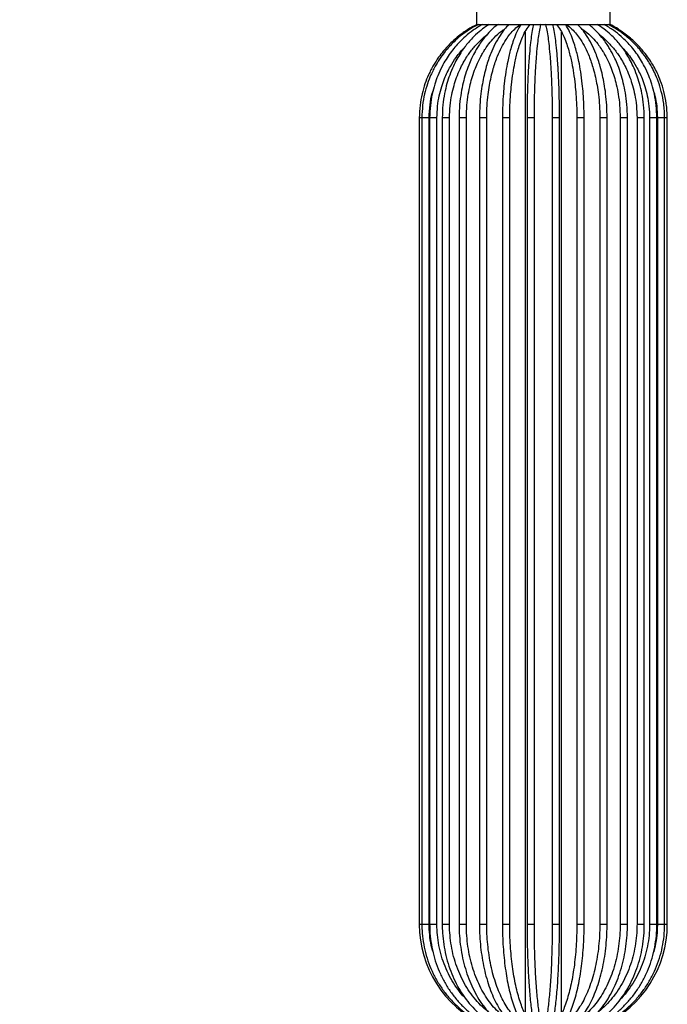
# Model space of a CAD drawing. Header units: millimetres. Extents: x 80 to 143, y 114 to 230.
# Tile 6 of 11: x 105 to 114, y 134 to 147. Entities that reach past the tile are written whole.
import ezdxf

# ---------------------------------------------------------------- set-up
doc = ezdxf.new("R2010")
doc.units = ezdxf.units.MM
doc.styles.add('SLDTEXTSTYLE0', font='TXT', dxfattribs={"width": 0.75})
doc.dimstyles.new('SLDDIMSTYLE0', dxfattribs={"dimtxt": 3.5, "dimasz": 3.302, "dimexe": 0, "dimexo": 0.0625, "dimgap": 0.875, "dimtad": 1, "dimlfac": 20, "dimrnd": 1e-09, "dimzin": 12, "dimdsep": 46, "dimtxsty": 'SLDTEXTSTYLE0', "dimsah": 1, "dimcen": 0.09, "dimadec": 0, "dimazin": 3, "dimtfac": 1, "dimtofl": 0, "dimtmove": 0, "dimatfit": 3, "dimfxl": 0, "dimfrac": 2, "dimtolj": 1, "dimtzin": 12, "dimarcsym": 0})
doc.dimstyles.new('SLDDIMSTYLE1', dxfattribs={"dimtxt": 3.5, "dimasz": 3.302, "dimexe": 0, "dimexo": 0.0625, "dimgap": 0.875, "dimtad": 1, "dimlfac": 20, "dimrnd": 1e-09, "dimzin": 12, "dimdsep": 46, "dimtxsty": 'SLDTEXTSTYLE0', "dimsah": 1, "dimcen": 0.09, "dimadec": 0, "dimazin": 3, "dimtfac": 1, "dimtmove": 0, "dimatfit": 0, "dimfxl": 0, "dimfrac": 2, "dimtolj": 1, "dimtzin": 12, "dimarcsym": 0})

# ---------------------------------------------------------------- blocks, each defined once
blk = doc.blocks.new('_D')
at = {"color": 7, "linetype": 'Continuous', "lineweight": 0}
for p, q in [((109.707, 212.234), (93.252, 212.234)), ((94.252, 212.234), (94.252, 127.234)), ((109.417, 127.234), (93.252, 127.234))]:
    blk.add_line(p, q, dxfattribs=at)
at = {"color": 7, "linetype": 'Continuous', "lineweight": 18}
for points in [[(94.252, 212.234), (93.744, 208.932), (94.76, 208.932)], [(94.252, 127.234), (94.76, 130.536), (93.744, 130.536)]]:
    blk.add_solid(points, dxfattribs=at)
at = {"color": 7, "linetype": 'Continuous', "lineweight": 18, "insert": (89.74, 162.803), "char_height": 3.5, "attachment_point": 1, "rotation": 90, "style": 'SLDTEXTSTYLE0'}
blk.add_mtext('1700,00', dxfattribs=at)
blk = doc.blocks.new('_D_3')
at = {"color": 7, "linetype": 'Continuous', "lineweight": 0}
for p, q in [((103.339, 147.476), (103.339, 153.826)), ((110.247, 147.476), (102.339, 147.476)), ((103.339, 147.476), (103.339, 127.234)), ((109.417, 127.234), (102.339, 127.234)), ((103.339, 127.234), (103.339, 120.884))]:
    blk.add_line(p, q, dxfattribs=at)
at = {"color": 7, "linetype": 'Continuous', "lineweight": 18}
for points in [[(103.339, 147.476), (103.847, 150.778), (102.831, 150.778)], [(103.339, 127.234), (102.831, 123.932), (103.847, 123.932)]]:
    blk.add_solid(points, dxfattribs=at)
at = {"color": 7, "linetype": 'Continuous', "lineweight": 18, "insert": (98.827, 131.204), "char_height": 3.5, "attachment_point": 1, "rotation": 90, "style": 'SLDTEXTSTYLE0'}
blk.add_mtext('404,84', dxfattribs=at)

msp = doc.modelspace()

# ---------------------------------------------------------------- linework, layer by layer
at = {"color": 7, "linetype": 'Continuous', "lineweight": 25}
for p, q in [((111.16677, 147.39622), (111.16677, 147.21122)), ((112.99677, 147.21122), (112.99677, 147.39622)), ((111.16677, 147.21122), (112.08177, 147.21122)), ((112.08177, 147.21122), (112.99677, 147.21122)), ((111.53873, 147.20272), (111.53517, 147.20042)), ((111.83177, 147.10626), (111.83177, 133.6437)), ((112.33177, 133.64346), (112.33177, 147.10626)), ((110.38177, 145.92971), (110.38177, 134.86854)), ((110.41782, 145.92971), (110.38177, 145.92971)), ((110.41782, 145.92971), (110.41782, 134.86854)), ((110.47822, 145.92971), (110.41782, 145.92971)), ((110.51782, 145.92971), (110.47822, 145.92971)), ((110.51782, 134.86854), (110.51782, 145.92971)), ((110.52442, 145.92971), (110.52442, 134.86854)), ((110.59476, 145.92971), (110.52442, 145.92971)), ((110.62442, 145.92971), (110.59476, 145.92971)), ((110.62442, 134.86854), (110.62442, 145.92971)), ((110.69689, 145.92971), (110.69689, 134.86854)), ((110.77628, 145.92971), (110.69689, 145.92971)), ((110.79689, 145.92971), (110.77628, 145.92971)), ((110.79689, 134.86854), (110.79689, 145.92971)), ((110.9277, 145.92971), (110.9277, 134.86854)), ((111.01486, 145.92971), (110.9277, 145.92971)), ((111.0277, 145.92971), (111.01486, 145.92971)), ((111.0277, 134.86854), (111.0277, 145.92971)), ((111.20677, 145.92971), (111.20677, 134.86854)), ((111.30007, 145.92971), (111.20677, 145.92971)), ((111.30677, 145.92971), (111.30007, 145.92971)), ((111.30677, 134.86854), (111.30677, 145.92971)), ((111.52189, 145.92971), (111.52189, 134.86854)), ((111.62185, 145.92971), (111.52189, 145.92971)), ((111.62189, 145.92971), (111.62185, 145.92971)), ((111.62189, 134.86854), (111.62189, 145.92971)), ((111.8593, 145.92971), (111.8593, 134.86854)), ((111.9593, 145.92971), (111.8593, 145.92971)), ((111.9593, 134.86854), (111.9593, 145.92971)), ((112.20424, 145.92971), (112.20424, 134.86854)), ((112.20425, 145.92971), (112.20424, 145.92971)), ((112.30424, 145.92971), (112.20425, 145.92971)), ((112.30424, 134.86854), (112.30424, 145.92971)), ((112.54165, 145.92971), (112.54165, 134.86854)), ((112.54167, 145.92971), (112.54165, 145.92971)), ((112.64165, 145.92971), (112.54167, 145.92971)), ((112.64165, 134.86854), (112.64165, 145.92971)), ((112.85677, 145.92971), (112.85677, 134.86854)), ((112.95677, 145.92971), (112.85677, 145.92971)), ((112.95677, 134.86854), (112.95677, 145.92971)), ((113.13583, 145.92971), (113.13583, 134.86854)), ((113.23583, 145.92971), (113.13583, 145.92971)), ((113.23583, 134.86854), (113.23583, 145.92971)), ((113.36665, 145.92971), (113.36665, 134.86854)), ((113.46665, 145.92971), (113.36665, 145.92971)), ((113.46665, 134.86854), (113.46665, 145.92971)), ((113.53912, 145.92971), (113.53912, 134.86854)), ((113.63912, 145.92971), (113.53912, 145.92971)), ((113.63912, 134.86854), (113.63912, 145.92971)), ((113.64571, 145.92971), (113.64571, 134.86854)), ((113.74571, 145.92971), (113.64571, 145.92971)), ((113.74571, 134.86854), (113.74571, 145.92971)), ((113.78177, 145.92971), (113.7458, 145.92971)), ((113.78177, 134.86854), (113.78177, 145.92971)), ((110.41782, 134.86854), (110.38177, 134.86854)), ((110.47822, 134.86854), (110.41782, 134.86854)), ((110.51782, 134.86854), (110.47822, 134.86854)), ((110.59476, 134.86854), (110.52442, 134.86854)), ((110.62442, 134.86854), (110.59476, 134.86854)), ((110.77628, 134.86854), (110.69689, 134.86854)), ((110.79689, 134.86854), (110.77628, 134.86854)), ((111.01486, 134.86854), (110.9277, 134.86854)), ((111.0277, 134.86854), (111.01486, 134.86854)), ((111.30007, 134.86854), (111.20677, 134.86854)), ((111.30677, 134.86854), (111.30007, 134.86854)), ((111.62189, 134.86854), (111.52189, 134.86854)), ((111.9593, 134.86854), (111.8593, 134.86854)), ((112.30424, 134.86854), (112.20424, 134.86854)), ((112.64165, 134.86854), (112.54165, 134.86854)), ((112.95677, 134.86854), (112.85677, 134.86854)), ((113.23583, 134.86854), (113.13583, 134.86854)), ((113.46665, 134.86854), (113.36665, 134.86854)), ((113.63912, 134.86854), (113.53912, 134.86854)), ((113.74571, 134.86854), (113.64571, 134.86854)), ((113.78177, 134.86854), (113.7458, 134.86854))]:
    msp.add_line(p, q, dxfattribs=at)
for centre, start, end in [((111.90058, 134.86854), 180, 244.765849), ((112.26295, 134.86854), 295.234151, 0)]:
    msp.add_arc(centre, 1.51881, start, end, dxfattribs=at)
for points, knots in [([(111.17288, 147.21122), (111.12966, 147.18847), (111.04299, 147.14286), (110.93047, 147.06112), (110.83767, 146.98113), (110.76682, 146.90954), (110.7049, 146.83873), (110.64157, 146.75617), (110.57225, 146.6489), (110.50936, 146.52694), (110.45656, 146.39413), (110.41651, 146.25476), (110.38763, 146.09803), (110.38378, 145.98737), (110.38177, 145.92971)], [0, 0, 0, 0, 0.0923172, 0.18512526, 0.26234497, 0.32398859, 0.37554401, 0.44024418, 0.5207016, 0.61690044, 0.69939602, 0.79074563, 0.89094852, 1, 1, 1, 1]), ([(111.19221, 147.21122), (111.14976, 147.18838), (111.06478, 147.14266), (110.95452, 147.06078), (110.86371, 146.98074), (110.79437, 146.90912), (110.7338, 146.83831), (110.67186, 146.75575), (110.60407, 146.6485), (110.54257, 146.52658), (110.49094, 146.39383), (110.45179, 146.25453), (110.42356, 146.0979), (110.41979, 145.98733), (110.41783, 145.92971)], [0, 0, 0, 0, 0.09260759, 0.18541247, 0.26262424, 0.32425783, 0.37580229, 0.44048575, 0.52091859, 0.61708316, 0.69954544, 0.79085421, 0.89100766, 1, 1, 1, 1]), ([(111.24839, 147.21122), (111.20499, 147.18579), (111.12327, 147.13791), (111.02104, 147.05553), (110.93821, 146.97697), (110.86889, 146.90017), (110.80571, 146.81913), (110.74652, 146.7306), (110.68813, 146.62725), (110.63601, 146.51338), (110.59083, 146.38676), (110.55563, 146.25129), (110.52973, 146.09686), (110.52625, 145.98719), (110.52442, 145.92971)], [0, 0, 0, 0, 0.1015218, 0.19120463, 0.26155891, 0.32794538, 0.39501297, 0.46277402, 0.53524698, 0.62469881, 0.7034968, 0.7923163, 0.89115326, 1, 1, 1, 1]), ([(111.34219, 147.21122), (111.31101, 147.19144), (111.24559, 147.14996), (111.1449, 147.06293), (111.04333, 146.95477), (110.95942, 146.8397), (110.89653, 146.73453), (110.8452, 146.63309), (110.79936, 146.52219), (110.75867, 146.39677), (110.7262, 146.25999), (110.70192, 146.102), (110.69862, 145.98913), (110.69689, 145.92971)], [0, 0, 0, 0, 0.08114196, 0.17019572, 0.28444558, 0.39224288, 0.46134568, 0.53098387, 0.61797412, 0.69647392, 0.78631779, 0.88749727, 1, 1, 1, 1]), ([(111.46283, 147.20939), (111.45833, 147.20662), (111.41336, 147.17893), (111.34465, 147.10977), (111.26461, 147.0187), (111.21102, 146.94354), (111.17107, 146.88052), (111.13502, 146.81709), (111.09676, 146.74072), (111.0554, 146.64448), (111.01654, 146.53398), (110.98155, 146.40752), (110.95334, 146.26837), (110.93212, 146.10666), (110.92923, 145.99081), (110.9277, 145.92971)], [0, 0, 0, 0, 0.01351428, 0.13501031, 0.22880522, 0.29498078, 0.34064044, 0.39210891, 0.45189135, 0.52076647, 0.60832967, 0.68812944, 0.78001569, 0.88397753, 1, 1, 1, 1]), ([(111.61225, 147.21122), (111.59046, 147.18893), (111.54717, 147.14467), (111.48237, 147.05441), (111.4195, 146.94607), (111.36774, 146.83134), (111.32907, 146.72675), (111.29757, 146.62607), (111.26949, 146.51616), (111.24457, 146.39196), (111.2247, 146.25656), (111.20984, 146.1002), (111.20783, 145.98851), (111.20677, 145.92971)], [0, 0, 0, 0, 0.08964418, 0.17808726, 0.29144839, 0.39830989, 0.46678245, 0.53574996, 0.62186871, 0.69957545, 0.78850581, 0.88865117, 1, 1, 1, 1]), ([(111.77856, 147.21122), (111.77294, 147.20391), (111.74728, 147.17051), (111.70939, 147.08989), (111.6676, 146.98368), (111.63703, 146.88474), (111.61339, 146.79411), (111.59014, 146.68945), (111.56665, 146.5581), (111.54705, 146.40934), (111.53317, 146.25772), (111.52387, 146.1017), (111.5226, 145.9893), (111.52193, 145.92971)], [0, 0, 0, 0, 0.03506858, 0.16032898, 0.26544405, 0.35056065, 0.41856341, 0.48595772, 0.59099243, 0.7021189, 0.78863766, 0.88793345, 1, 1, 1, 1]), ([(111.62185, 145.92971), (111.62252, 145.98778), (111.62376, 146.09739), (111.63282, 146.24957), (111.64634, 146.39747), (111.6654, 146.54222), (111.68812, 146.66933), (111.71043, 146.76982), (111.73287, 146.85607), (111.76146, 146.94862), (111.79954, 147.0474), (111.84665, 147.14239), (111.88259, 147.18658), (111.901, 147.20921)], [0, 0, 0, 0, 0.10252565, 0.19351129, 0.27294962, 0.37500364, 0.47131096, 0.53305161, 0.59519434, 0.67270986, 0.76810598, 0.88123622, 1, 1, 1, 1]), ([(111.94858, 147.21122), (111.94552, 147.19972), (111.93594, 147.16363), (111.92209, 147.07939), (111.90598, 146.95803), (111.89283, 146.82498), (111.88359, 146.70275), (111.87763, 146.60766), (111.87294, 146.52095), (111.86807, 146.4116), (111.86358, 146.27555), (111.86005, 146.11204), (111.85957, 145.99313), (111.85931, 145.92971)], [0, 0, 0, 0, 0.0567226, 0.17797292, 0.28413053, 0.41511932, 0.51250826, 0.56129335, 0.61965028, 0.69270815, 0.78045824, 0.88289284, 1, 1, 1, 1]), ([(111.95929, 145.92971), (111.95955, 145.99273), (111.96004, 146.11087), (111.96355, 146.27327), (111.96801, 146.40832), (111.97284, 146.51678), (111.9775, 146.60272), (111.98341, 146.69679), (111.99251, 146.81694), (112.00538, 146.94669), (112.02093, 147.0646), (112.03665, 147.15742), (112.04827, 147.19972), (112.05371, 147.21951)], [0, 0, 0, 0, 0.11189734, 0.20975417, 0.29356432, 0.36332597, 0.41903665, 0.46559629, 0.55847034, 0.68317, 0.78401298, 0.8989259, 1, 1, 1, 1]), ([(112.10984, 147.21944), (112.11527, 147.19967), (112.1269, 147.15739), (112.14261, 147.0646), (112.15816, 146.94669), (112.17102, 146.81694), (112.18013, 146.69679), (112.18604, 146.60272), (112.1907, 146.51678), (112.19553, 146.40832), (112.19999, 146.27327), (112.2035, 146.11087), (112.20399, 145.99273), (112.20425, 145.92971)], [0, 0, 0, 0, 0.10097795, 0.21590317, 0.31675693, 0.44146993, 0.53435391, 0.58091853, 0.63663517, 0.70640428, 0.79022339, 0.88809069, 1, 1, 1, 1]), ([(112.30423, 145.92971), (112.30397, 145.99313), (112.30348, 146.11204), (112.29996, 146.27555), (112.29546, 146.4116), (112.2906, 146.52095), (112.28591, 146.60766), (112.27994, 146.70275), (112.27071, 146.82498), (112.25756, 146.95803), (112.24145, 147.07939), (112.2276, 147.16363), (112.21801, 147.19972), (112.21496, 147.21122)], [0, 0, 0, 0, 0.11710716, 0.21954176, 0.30729185, 0.38034972, 0.43870665, 0.48749174, 0.58488068, 0.71586947, 0.82202708, 0.9432774, 1, 1, 1, 1]), ([(112.26259, 147.20914), (112.28098, 147.18653), (112.3169, 147.14236), (112.364, 147.0474), (112.40207, 146.94862), (112.43066, 146.85607), (112.45311, 146.76982), (112.47541, 146.66933), (112.49814, 146.54222), (112.5172, 146.39747), (112.53072, 146.24957), (112.53977, 146.09739), (112.54102, 145.98778), (112.54168, 145.92971)], [0, 0, 0, 0, 0.11866749, 0.23181009, 0.32721664, 0.40474063, 0.46689014, 0.52863754, 0.62495539, 0.72702055, 0.80646757, 0.89746315, 1, 1, 1, 1]), ([(112.64161, 145.92971), (112.64094, 145.9893), (112.63966, 146.1017), (112.63036, 146.25772), (112.61648, 146.40934), (112.59689, 146.5581), (112.5734, 146.68945), (112.55015, 146.79411), (112.52651, 146.88474), (112.49593, 146.98368), (112.45415, 147.08989), (112.41625, 147.17051), (112.39059, 147.20391), (112.38498, 147.21122)], [0, 0, 0, 0, 0.11206655, 0.21136234, 0.2978811, 0.40900757, 0.51404228, 0.58143659, 0.64943935, 0.73455595, 0.83967102, 0.96493142, 1, 1, 1, 1]), ([(112.95677, 145.92971), (112.95571, 145.98851), (112.95369, 146.1002), (112.93884, 146.25656), (112.91896, 146.39196), (112.89405, 146.51616), (112.86597, 146.62607), (112.83447, 146.72675), (112.7958, 146.83134), (112.74404, 146.94607), (112.68117, 147.05441), (112.61637, 147.14467), (112.57308, 147.18893), (112.55129, 147.21122)], [0, 0, 0, 0, 0.11134883, 0.21149419, 0.30042455, 0.37813129, 0.46425004, 0.53321755, 0.60169011, 0.70855161, 0.82191274, 0.91035582, 1, 1, 1, 1]), ([(113.23583, 145.92971), (113.23431, 145.99081), (113.23142, 146.10666), (113.21019, 146.26837), (113.18199, 146.40752), (113.147, 146.53398), (113.10813, 146.64448), (113.06678, 146.74072), (113.02852, 146.81709), (112.99247, 146.88052), (112.95251, 146.94354), (112.89893, 147.0187), (112.81887, 147.10972), (112.75096, 147.17832), (112.70684, 147.20558), (112.70316, 147.20786)], [0, 0, 0, 0, 0.1163081, 0.22052587, 0.31263834, 0.39263456, 0.48041333, 0.54945801, 0.60938763, 0.66098281, 0.70675488, 0.77309335, 0.86711916, 0.9889143, 1, 1, 1, 1]), ([(113.46665, 145.92971), (113.46491, 145.98913), (113.46162, 146.102), (113.43734, 146.25999), (113.40487, 146.39677), (113.36417, 146.52219), (113.31834, 146.63309), (113.26701, 146.73453), (113.20412, 146.8397), (113.1202, 146.95477), (113.01864, 147.06293), (112.91795, 147.14996), (112.85253, 147.19144), (112.82134, 147.21122)], [0, 0, 0, 0, 0.11250273, 0.21368221, 0.30352608, 0.38202588, 0.46901613, 0.53865432, 0.60775712, 0.71555442, 0.82980428, 0.91885804, 1, 1, 1, 1]), ([(113.63912, 145.92971), (113.63729, 145.98719), (113.6338, 146.09686), (113.60791, 146.25129), (113.57271, 146.38676), (113.52753, 146.51338), (113.4754, 146.62725), (113.41701, 146.7306), (113.35782, 146.81913), (113.29465, 146.90017), (113.22532, 146.97697), (113.1425, 147.05553), (113.04027, 147.13791), (112.95855, 147.18579), (112.91515, 147.21122)], [0, 0, 0, 0, 0.10884674, 0.2076837, 0.2965032, 0.37530119, 0.46475302, 0.53722598, 0.60498703, 0.67205462, 0.73844109, 0.80879537, 0.8984782, 1, 1, 1, 1]), ([(113.74571, 145.92971), (113.74319, 145.99512), (113.73846, 146.11777), (113.70441, 146.28642), (113.66106, 146.42676), (113.61412, 146.53955), (113.56878, 146.62898), (113.52143, 146.70964), (113.46357, 146.79518), (113.38454, 146.89408), (113.27899, 147.00221), (113.14357, 147.11434), (113.03534, 147.17631), (112.97774, 147.20929)], [0, 0, 0, 0, 0.12425276, 0.23294762, 0.32607334, 0.40362346, 0.46559067, 0.51735393, 0.58226625, 0.66301169, 0.75959479, 0.87204694, 1, 1, 1, 1]), ([(113.78177, 145.92971), (113.77919, 145.99517), (113.77435, 146.11791), (113.73952, 146.28668), (113.69517, 146.42709), (113.64716, 146.53994), (113.60079, 146.6294), (113.55237, 146.71006), (113.49324, 146.79563), (113.41238, 146.89435), (113.30487, 147.00318), (113.16472, 147.11189), (113.05812, 147.18412), (112.99523, 147.21026), (112.99468, 147.21049)], [0, 0, 0, 0, 0.12409899, 0.23265468, 0.32565734, 0.40310186, 0.46498227, 0.5166709, 0.58148639, 0.66210618, 0.75853153, 0.87079045, 0.99887744, 1, 1, 1, 1]), ([(110.79689, 145.92971), (110.79853, 145.98578), (110.80164, 146.09225), (110.82452, 146.24112), (110.85507, 146.36982), (110.8933, 146.48761), (110.93627, 146.59156), (110.98423, 146.68632), (111.04282, 146.7842), (111.12053, 146.89123), (111.21486, 146.98986), (111.28071, 147.05022), (111.31257, 147.07141), (111.31346, 147.07201)], [0, 0, 0, 0, 0.12254765, 0.23268945, 0.3304259, 0.41576211, 0.51024577, 0.58583218, 0.66078863, 0.77754724, 0.9010899, 0.99722232, 1, 1, 1, 1]), ([(111.0277, 145.92971), (111.02913, 145.98752), (111.03185, 146.09717), (111.05179, 146.25013), (111.07829, 146.38176), (111.11121, 146.50144), (111.1478, 146.60596), (111.18664, 146.69672), (111.2225, 146.76855), (111.25616, 146.82791), (111.29311, 146.88633), (111.34223, 146.95526), (111.41489, 147.03901), (111.48814, 147.10999), (111.54011, 147.14078), (111.55546, 147.14988)], [0, 0, 0, 0, 0.11182385, 0.2120656, 0.30072704, 0.3778143, 0.4625872, 0.52926629, 0.58708998, 0.6369503, 0.68095528, 0.74432579, 0.83439767, 0.95105299, 1, 1, 1, 1]), ([(111.30677, 145.92971), (111.30779, 145.98639), (111.30973, 146.09403), (111.32402, 146.24451), (111.3431, 146.37458), (111.36695, 146.49358), (111.39375, 146.59853), (111.42362, 146.69403), (111.46, 146.79257), (111.50825, 146.8995), (111.56599, 146.9997), (111.62714, 147.08331), (111.68973, 147.15207), (111.73594, 147.18613), (111.7594, 147.20343)], [0, 0, 0, 0, 0.10050435, 0.19083324, 0.27098634, 0.340968, 0.41844913, 0.48040814, 0.54181738, 0.63744219, 0.73853965, 0.81714808, 0.90715636, 1, 1, 1, 1]), ([(112.40415, 147.20342), (112.42761, 147.18612), (112.47381, 147.15206), (112.5364, 147.08331), (112.59754, 146.9997), (112.65529, 146.8995), (112.70354, 146.79257), (112.73992, 146.69403), (112.76978, 146.59853), (112.79659, 146.49358), (112.82044, 146.37458), (112.83952, 146.24451), (112.8538, 146.09403), (112.85575, 145.98639), (112.85677, 145.92971)], [0, 0, 0, 0, 0.09282672, 0.18283669, 0.26144658, 0.36254593, 0.45817251, 0.5195829, 0.58154307, 0.65902564, 0.72900861, 0.8091632, 0.89949377, 1, 1, 1, 1]), ([(112.60807, 147.14988), (112.62343, 147.14078), (112.6754, 147.10999), (112.74864, 147.03901), (112.82131, 146.95526), (112.87043, 146.88633), (112.90738, 146.82791), (112.94103, 146.76855), (112.97689, 146.69672), (113.01574, 146.60596), (113.05233, 146.50144), (113.08524, 146.38176), (113.11175, 146.25013), (113.13169, 146.09717), (113.1344, 145.98752), (113.13583, 145.92971)], [0, 0, 0, 0, 0.04894701, 0.16560233, 0.25567421, 0.31904472, 0.3630497, 0.41291002, 0.47073371, 0.5374128, 0.6221857, 0.69927296, 0.7879344, 0.88817615, 1, 1, 1, 1]), ([(112.85008, 147.07201), (112.85097, 147.07141), (112.88282, 147.05022), (112.94867, 146.98986), (113.043, 146.89123), (113.12072, 146.7842), (113.17931, 146.68632), (113.22727, 146.59156), (113.27024, 146.48761), (113.30846, 146.36982), (113.33902, 146.24112), (113.3619, 146.09225), (113.36501, 145.98578), (113.36665, 145.92971)], [0, 0, 0, 0, 0.00277768, 0.0989101, 0.22245276, 0.33921137, 0.41416782, 0.48975423, 0.58423789, 0.6695741, 0.76731055, 0.87745235, 1, 1, 1, 1]), ([(110.62442, 145.92971), (110.62613, 145.98348), (110.62938, 146.08608), (110.65357, 146.23047), (110.68646, 146.35708), (110.73484, 146.49283), (110.79989, 146.62769), (110.87657, 146.74767), (110.94577, 146.83532), (110.98821, 146.88474), (111.01214, 146.90743), (111.01356, 146.90877)], [0, 0, 0, 0, 0.146694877, 0.279875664, 0.399538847, 0.505686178, 0.677330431, 0.814843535, 0.905078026, 0.994367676, 1, 1, 1, 1]), ([(113.14997, 146.90877), (113.15139, 146.90743), (113.17532, 146.88474), (113.21777, 146.83532), (113.28697, 146.74767), (113.36365, 146.62769), (113.4287, 146.49283), (113.47708, 146.35708), (113.50996, 146.23047), (113.53415, 146.08608), (113.53741, 145.98348), (113.53912, 145.92971)], [0, 0, 0, 0, 0.00563232, 0.09492197, 0.18515647, 0.32266957, 0.49431382, 0.60046115, 0.72012434, 0.85330512, 1, 1, 1, 1]), ([(110.51782, 145.92971), (110.52046, 145.99064), (110.52541, 146.10487), (110.54769, 146.22936), (110.56737, 146.29091), (110.57084, 146.30177)], [0, 0, 0, 0, 0.48501618, 0.90912953, 1, 1, 1, 1]), ([(113.59745, 146.28362), (113.60207, 146.26792), (113.62062, 146.20495), (113.63977, 146.08644), (113.64368, 145.98341), (113.64571, 145.92971)], [0, 0, 0, 0, 0.137224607, 0.550319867, 1, 1, 1, 1]), ([(110.41782, 134.86854), (110.41827, 134.84097), (110.41954, 134.76177), (110.43357, 134.63141), (110.4647, 134.47956), (110.51103, 134.33173), (110.5718, 134.18949), (110.64646, 134.05431), (110.7342, 133.9276), (110.83413, 133.8107), (110.94517, 133.70476), (111.06628, 133.61113), (111.17595, 133.5423), (111.24583, 133.50717), (111.27034, 133.49484)], [0, 0, 0, 0, 0.04821161, 0.13850584, 0.22882822, 0.31914907, 0.40946666, 0.49977937, 0.59008566, 0.6803842, 0.77067389, 0.86095395, 0.95122401, 1, 1, 1, 1]), ([(110.56637, 134.50252), (110.56242, 134.51581), (110.54431, 134.57683), (110.52756, 134.68701), (110.51837, 134.79631), (110.51792, 134.85606), (110.51782, 134.86854)], [0, 0, 0, 0, 0.11235299, 0.51627354, 0.89899099, 1, 1, 1, 1]), ([(110.52442, 134.86854), (110.52483, 134.84103), (110.52602, 134.76185), (110.53915, 134.63147), (110.5683, 134.47949), (110.61171, 134.33154), (110.66868, 134.18917), (110.73866, 134.05387), (110.82093, 133.92706), (110.91463, 133.81008), (111.01876, 133.70409), (111.13232, 133.61045), (111.23441, 133.54214), (111.2991, 133.50737), (111.32128, 133.49545)], [0, 0, 0, 0, 0.04817945, 0.13867229, 0.22919555, 0.31971721, 0.41023279, 0.50073721, 0.59122468, 0.68168885, 0.77212306, 0.86252093, 0.95287703, 1, 1, 1, 1]), ([(111.01473, 133.8549), (111.00322, 133.86657), (110.95834, 133.91207), (110.89053, 134.00287), (110.81264, 134.12576), (110.74771, 134.25767), (110.6956, 134.39614), (110.65708, 134.53991), (110.63309, 134.68472), (110.625, 134.79489), (110.62452, 134.85533), (110.62442, 134.86854)], [0, 0, 0, 0, 0.04568499, 0.17814025, 0.31053467, 0.44287707, 0.57517644, 0.7074413, 0.83967932, 0.96495658, 1, 1, 1, 1]), ([(110.69689, 134.86854), (110.69725, 134.84112), (110.69831, 134.76202), (110.70995, 134.63168), (110.73586, 134.47961), (110.77446, 134.33155), (110.82515, 134.18904), (110.88745, 134.05359), (110.96074, 133.92661), (111.04426, 133.80946), (111.13713, 133.70332), (111.23846, 133.60956), (111.32842, 133.5421), (111.38489, 133.50791), (111.40343, 133.49668)], [0, 0, 0, 0, 0.04813459, 0.13889576, 0.22969433, 0.32050163, 0.41131525, 0.50213002, 0.59293691, 0.6837221, 0.77446651, 0.86514621, 0.95573432, 1, 1, 1, 1]), ([(111.32267, 133.67477), (111.31371, 133.68139), (111.27036, 133.71337), (111.19938, 133.78397), (111.1114, 133.88577), (111.03308, 133.99952), (110.96464, 134.12262), (110.907, 134.25407), (110.86079, 134.39232), (110.82648, 134.53588), (110.80499, 134.68054), (110.79748, 134.79206), (110.797, 134.8539), (110.79689, 134.86854)], [0, 0, 0, 0, 0.027532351, 0.133089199, 0.238502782, 0.343806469, 0.449031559, 0.55420363, 0.659341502, 0.764457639, 0.869559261, 0.969135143, 1, 1, 1, 1]), ([(110.9277, 134.86854), (110.928, 134.84125), (110.92887, 134.76231), (110.9385, 134.63217), (110.95999, 134.4802), (110.99201, 134.33219), (111.03409, 134.18969), (111.08587, 134.05418), (111.14686, 133.92705), (111.21648, 133.80966), (111.29404, 133.70321), (111.37883, 133.60911), (111.45284, 133.54271), (111.49871, 133.50925), (111.51274, 133.49901)], [0, 0, 0, 0, 0.04809059, 0.13912184, 0.23019813, 0.32130218, 0.41244395, 0.50363052, 0.5948638, 0.686137, 0.77742476, 0.86867444, 0.95981258, 1, 1, 1, 1]), ([(111.57033, 133.58076), (111.55518, 133.59189), (111.51073, 133.62454), (111.44025, 133.68935), (111.36161, 133.77902), (111.28956, 133.88095), (111.22487, 133.99377), (111.16829, 134.11634), (111.12046, 134.2473), (111.08197, 134.38522), (111.05323, 134.52856), (111.03471, 134.67572), (111.0282, 134.78974), (111.02779, 134.85407), (111.0277, 134.86854)], [0, 0, 0, 0, 0.04799426, 0.14088885, 0.23359559, 0.32611805, 0.4185501, 0.51095317, 0.60335324, 0.69577167, 0.78821577, 0.88068365, 0.97316781, 1, 1, 1, 1]), ([(111.20677, 134.86854), (111.20699, 134.8414), (111.20764, 134.76275), (111.21482, 134.63304), (111.23087, 134.48147), (111.2548, 134.33384), (111.28627, 134.19167), (111.32503, 134.05641), (111.37074, 133.92941), (111.42304, 133.81198), (111.4815, 133.70528), (111.54574, 133.61065), (111.60079, 133.54532), (111.63447, 133.51257), (111.64379, 133.5035)], [0, 0, 0, 0, 0.048067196, 0.139324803, 0.23063253, 0.321985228, 0.413407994, 0.50492742, 0.596570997, 0.688364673, 0.780326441, 0.872452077, 0.964686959, 1, 1, 1, 1]), ([(111.71238, 133.57627), (111.70122, 133.58724), (111.66873, 133.61918), (111.61687, 133.68287), (111.55879, 133.77112), (111.50526, 133.8718), (111.45695, 133.9836), (111.41448, 134.10539), (111.3784, 134.23582), (111.34918, 134.37344), (111.32718, 134.5167), (111.31279, 134.66396), (111.30728, 134.78196), (111.30688, 134.85025), (111.30677, 134.86854)], [0, 0, 0, 0, 0.04791967, 0.13955268, 0.23108116, 0.32258517, 0.41417374, 0.50589976, 0.59776844, 0.68976371, 0.7818614, 0.87403521, 0.96625907, 1, 1, 1, 1]), ([(111.52189, 134.86854), (111.52203, 134.84158), (111.52242, 134.76335), (111.52685, 134.63431), (111.53673, 134.48349), (111.55146, 134.33663), (111.57083, 134.19525), (111.59469, 134.06078), (111.62284, 133.93454), (111.65507, 133.81779), (111.69117, 133.71157), (111.73103, 133.61704), (111.76475, 133.55281), (111.78528, 133.52061), (111.79046, 133.51247)], [0, 0, 0, 0, 0.04808849, 0.13953393, 0.23102712, 0.32256424, 0.41417446, 0.50589351, 0.59776746, 0.68985815, 0.78225032, 0.87505951, 0.96843316, 1, 1, 1, 1]), ([(111.87409, 133.5673), (111.86724, 133.5782), (111.84763, 133.60938), (111.81603, 133.67194), (111.78051, 133.75857), (111.74743, 133.85811), (111.71735, 133.96922), (111.69076, 134.09067), (111.66806, 134.22103), (111.64958, 134.35878), (111.63554, 134.50234), (111.62622, 134.65006), (111.62231, 134.77285), (111.62199, 134.84581), (111.62189, 134.86854)], [0, 0, 0, 0, 0.04792003, 0.13707903, 0.22679026, 0.31714655, 0.40801562, 0.49926699, 0.59079602, 0.6825239, 0.77439189, 0.86635548, 0.95837968, 1, 1, 1, 1]), ([(111.8593, 134.86854), (111.85934, 134.84176), (111.85948, 134.76405), (111.86096, 134.63586), (111.86428, 134.48609), (111.86923, 134.34034), (111.87573, 134.20017), (111.88372, 134.06705), (111.89313, 133.94236), (111.90387, 133.82738), (111.91584, 133.72319), (111.92899, 133.63094), (111.94009, 133.56839), (111.94683, 133.53711), (111.94856, 133.52906)], [0, 0, 0, 0, 0.04816891, 0.13980829, 0.23148466, 0.32317949, 0.4149059, 0.506681, 0.59852876, 0.6904852, 0.78260804, 0.87499636, 0.96783463, 1, 1, 1, 1]), ([(112.04619, 133.55071), (112.04378, 133.56203), (112.03692, 133.59431), (112.02592, 133.65868), (112.01362, 133.74733), (112.0022, 133.84893), (111.99185, 133.96202), (111.98274, 134.08527), (111.97498, 134.21723), (111.96868, 134.35639), (111.96391, 134.50121), (111.96075, 134.65007), (111.95944, 134.77323), (111.95933, 134.84617), (111.9593, 134.86854)], [0, 0, 0, 0, 0.04808006, 0.13713961, 0.22714059, 0.3179098, 0.40911011, 0.50056718, 0.59218437, 0.68390475, 0.77569269, 0.86752449, 0.95938326, 1, 1, 1, 1]), ([(112.20424, 134.86854), (112.20419, 134.84195), (112.20406, 134.76479), (112.20259, 134.63753), (112.19929, 134.4889), (112.19439, 134.3444), (112.18795, 134.20564), (112.18006, 134.07415), (112.17081, 133.9514), (112.16031, 133.8388), (112.1487, 133.73759), (112.13616, 133.64923), (112.12553, 133.58884), (112.11917, 133.55921), (112.11735, 133.55071)], [0, 0, 0, 0, 0.04827789, 0.14012362, 0.23198871, 0.32383139, 0.4156375, 0.5073883, 0.5990571, 0.69060347, 0.78196238, 0.87302278, 0.96358182, 1, 1, 1, 1]), ([(112.21498, 133.52906), (112.21757, 133.54128), (112.22524, 133.57733), (112.23711, 133.64738), (112.25018, 133.74298), (112.26198, 133.85012), (112.27248, 133.96762), (112.28162, 134.09446), (112.28931, 134.22936), (112.29549, 134.37095), (112.3001, 134.51777), (112.30308, 134.66826), (112.30415, 134.78586), (112.30422, 134.85268), (112.30424, 134.86854)], [0, 0, 0, 0, 0.04837559, 0.14265781, 0.23589986, 0.32847718, 0.42069409, 0.51269892, 0.60457176, 0.69635965, 0.78809228, 0.87978978, 0.97146691, 1, 1, 1, 1]), ([(112.54165, 134.86854), (112.54151, 134.84214), (112.54112, 134.7655), (112.53679, 134.6391), (112.52711, 134.49152), (112.51272, 134.34814), (112.49386, 134.21061), (112.47077, 134.08052), (112.44376, 133.95934), (112.41322, 133.84853), (112.37962, 133.74936), (112.34354, 133.66326), (112.31301, 133.60446), (112.29479, 133.57573), (112.28945, 133.5673)], [0, 0, 0, 0, 0.04835414, 0.14038507, 0.23242014, 0.32440155, 0.41629811, 0.50807131, 0.59967139, 0.69103213, 0.78206426, 0.87264942, 0.96264165, 1, 1, 1, 1]), ([(112.37307, 133.51247), (112.38102, 133.52511), (112.40434, 133.56222), (112.44034, 133.63403), (112.47979, 133.73156), (112.51535, 133.84068), (112.5469, 133.96005), (112.57425, 134.08855), (112.59723, 134.22492), (112.61564, 134.36781), (112.62936, 134.5158), (112.63822, 134.66738), (112.64139, 134.78562), (112.6416, 134.85272), (112.64165, 134.86854)], [0, 0, 0, 0, 0.04855995, 0.14254742, 0.23603095, 0.32894406, 0.42140463, 0.51353402, 0.60542703, 0.69715349, 0.78876486, 0.88030022, 0.97179071, 1, 1, 1, 1]), ([(112.85677, 134.86854), (112.85655, 134.84231), (112.85593, 134.76609), (112.84895, 134.64037), (112.83335, 134.49356), (112.81015, 134.35096), (112.77977, 134.21424), (112.74257, 134.08494), (112.69905, 133.96454), (112.6498, 133.85442), (112.5955, 133.75575), (112.53691, 133.66978), (112.48803, 133.61209), (112.45896, 133.58385), (112.45116, 133.57627)], [0, 0, 0, 0, 0.04837526, 0.14059372, 0.23281371, 0.32497849, 0.41706124, 0.50903368, 0.60086691, 0.69253442, 0.7840195, 0.87533102, 0.96653432, 1, 1, 1, 1]), ([(112.51975, 133.5035), (112.53254, 133.51607), (112.56943, 133.55234), (112.62692, 133.62296), (112.69018, 133.71885), (112.74778, 133.82693), (112.79926, 133.94575), (112.8441, 134.07404), (112.88194, 134.21044), (112.91242, 134.35355), (112.93532, 134.50189), (112.95032, 134.65395), (112.9562, 134.77685), (112.95664, 134.84846), (112.95677, 134.86854)], [0, 0, 0, 0, 0.04855525, 0.14008403, 0.23185982, 0.32376451, 0.41560077, 0.50731901, 0.59891372, 0.69039935, 0.78179793, 0.87313352, 0.9644301, 1, 1, 1, 1]), ([(113.13583, 134.86854), (113.13555, 134.84247), (113.13471, 134.76654), (113.12539, 134.64126), (113.10453, 134.49486), (113.07348, 134.35266), (113.0328, 134.21627), (112.98293, 134.08723), (112.9245, 133.96696), (112.85821, 133.85679), (112.78488, 133.75788), (112.70534, 133.67144), (112.64029, 133.61479), (112.60215, 133.58722), (112.59321, 133.58076)], [0, 0, 0, 0, 0.04835415, 0.14080759, 0.23327091, 0.32570042, 0.41808566, 0.51041986, 0.60270279, 0.69494498, 0.78717027, 0.87941468, 0.97175196, 1, 1, 1, 1]), ([(112.6508, 133.49901), (112.6677, 133.51142), (112.71617, 133.54703), (112.79209, 133.61661), (112.87587, 133.71119), (112.95254, 133.81808), (113.02137, 133.93592), (113.08163, 134.0635), (113.13271, 134.19945), (113.17408, 134.34231), (113.20538, 134.49062), (113.22615, 134.6428), (113.23488, 134.76947), (113.23561, 134.84483), (113.23583, 134.86854)], [0, 0, 0, 0, 0.04846682, 0.13898885, 0.22971011, 0.32064019, 0.41169284, 0.50280254, 0.59392063, 0.68502463, 0.77610831, 0.86717345, 0.95822678, 1, 1, 1, 1]), ([(112.76011, 133.49668), (112.78035, 133.50898), (112.83837, 133.54423), (112.92944, 133.61323), (113.0301, 133.70716), (113.12236, 133.8134), (113.20535, 133.93061), (113.27816, 134.05763), (113.34004, 134.19312), (113.39032, 134.33565), (113.42856, 134.48375), (113.45412, 134.63585), (113.46533, 134.76481), (113.46632, 134.84252), (113.46665, 134.86854)], [0, 0, 0, 0, 0.04836843, 0.13862258, 0.22897747, 0.31944629, 0.41000872, 0.50064274, 0.59132823, 0.68204889, 0.77279284, 0.86355234, 0.95432303, 1, 1, 1, 1]), ([(113.36665, 134.86854), (113.3663, 134.84259), (113.36529, 134.76684), (113.35402, 134.64177), (113.32874, 134.49547), (113.29109, 134.35333), (113.2417, 134.21697), (113.18111, 134.08784), (113.10997, 133.96751), (113.02932, 133.85679), (112.93917, 133.75883), (112.87416, 133.69643), (112.83786, 133.67087), (112.83622, 133.66971)], [0, 0, 0, 0, 0.05442538, 0.15890203, 0.26340288, 0.36789291, 0.47237385, 0.5768509, 0.68133411, 0.78583976, 0.8903916, 0.9950211, 1, 1, 1, 1]), ([(112.84226, 133.49545), (112.86498, 133.50767), (112.93014, 133.54273), (113.03254, 133.61144), (113.14584, 133.70508), (113.24972, 133.81102), (113.34322, 133.92792), (113.42532, 134.05465), (113.49517, 134.18985), (113.55203, 134.33214), (113.59536, 134.48002), (113.62446, 134.63197), (113.63753, 134.76217), (113.63871, 134.84119), (113.63912, 134.86854)], [0, 0, 0, 0, 0.04828941, 0.13849943, 0.22875992, 0.31906277, 0.40940678, 0.49978879, 0.59020445, 0.68064884, 0.77111705, 0.86160442, 0.95210669, 1, 1, 1, 1]), ([(112.8932, 133.49484), (112.91744, 133.50703), (112.98703, 133.54199), (113.09645, 133.61057), (113.21756, 133.70407), (113.32864, 133.80989), (113.42862, 133.92668), (113.51643, 134.05327), (113.59118, 134.18834), (113.65205, 134.3305), (113.6985, 134.47826), (113.72976, 134.63008), (113.74396, 134.76087), (113.74526, 134.84052), (113.74571, 134.86854)], [0, 0, 0, 0, 0.04823992, 0.13845561, 0.22870339, 0.31896018, 0.40922659, 0.4995028, 0.58978858, 0.68008336, 0.77038624, 0.86069608, 0.95101155, 1, 1, 1, 1]), ([(113.53912, 134.86854), (113.53873, 134.84269), (113.53759, 134.76701), (113.52485, 134.64198), (113.49619, 134.49561), (113.4535, 134.35335), (113.3974, 134.21691), (113.32881, 134.08739), (113.24721, 133.96777), (113.18516, 133.88807), (113.14791, 133.85207), (113.1447, 133.84897)], [0, 0, 0, 0, 0.06811769, 0.19941376, 0.33074929, 0.46208604, 0.5934312, 0.72479311, 0.85618146, 0.98760716, 1, 1, 1, 1]), ([(113.64571, 134.86854), (113.64533, 134.84274), (113.6442, 134.76705), (113.62936, 134.64236), (113.61157, 134.54061), (113.59523, 134.49035), (113.59428, 134.48742)], [0, 0, 0, 0, 0.20051257, 0.58819063, 0.9759976, 1, 1, 1, 1])]:
    msp.add_open_spline(points, degree=3, knots=knots, dxfattribs=at)

# ---------------------------------------------------------------- dimensions: what is measured, and where the dimension line sits
at = {"color": 7, "linetype": 'Continuous', "lineweight": 18}
for base, p1, dimstyle, picture, middle in [((94.25192, 127.23411), (110.70677, 212.23411), 'SLDDIMSTYLE0', '_D', (94.25192, 171.20799)), ((103.3387, 127.23411), (111.24677, 147.47622), 'SLDDIMSTYLE1', '_D_3', (103.3387, 138.31605))]:
    dim = msp.add_linear_dim(base=base, p1=p1, p2=(110.41746, 127.23411), angle=90, dimstyle=dimstyle, dxfattribs=at)
    dim.commit()
    dim.dimension.update_dxf_attribs({"geometry": picture, "text_midpoint": middle, "dimtype": 160})

doc.saveas('drawing.dxf')
